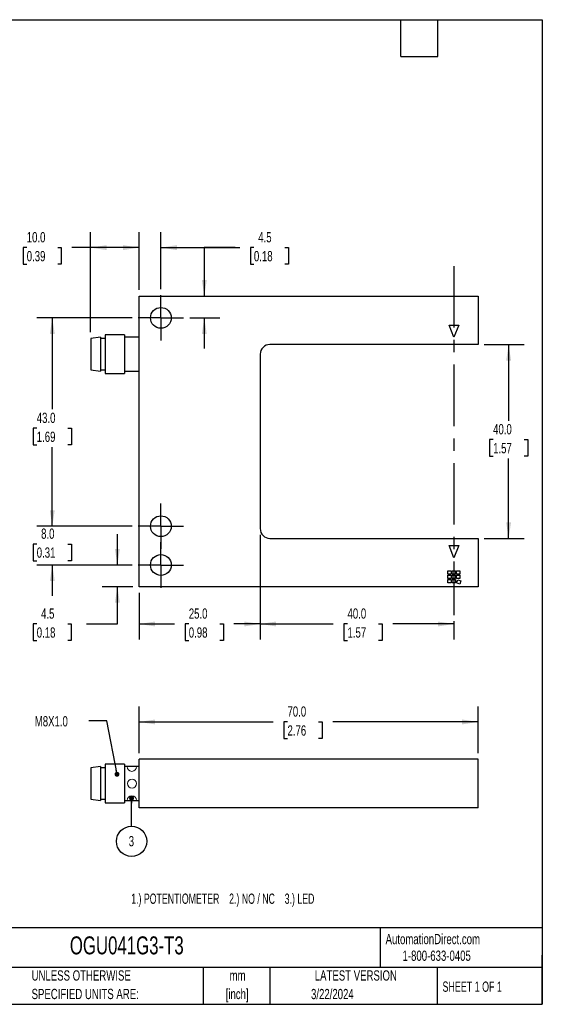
# Model space of a CAD drawing. Header units: millimetres. Extents: x 6 to 273, y 6 to 210.
# Tile 2 of 2: x 165 to 273, y 6 to 210. Entities that reach past the tile are written whole.
import ezdxf

# ---------------------------------------------------------------- set-up
doc = ezdxf.new("R2010")
doc.units = ezdxf.units.MM
doc.linetypes.add('CENTERX2', pattern=[20.32, 12.7, -2.54, 2.54, -2.54])
doc.layers.add('CENTER', color=40, linetype='CENTERX2')
doc.layers.add('DIMENSIONS', color=140, linetype='Continuous', lineweight=25)
doc.layers.add('TEXT', color=140, linetype='Continuous', lineweight=25)
doc.styles.add('SLDTEXTSTYLE1', font='TXT', dxfattribs={"width": 0.7})
doc.styles.add('SLDTEXTSTYLE2', font='TXT', dxfattribs={"width": 0.639535})
doc.styles.add('SLDTEXTSTYLE4', font='TXT', dxfattribs={"width": 0.65})
doc.dimstyles.new('SLDDIMSTYLE0', dxfattribs={"dimtxt": 2.158008, "dimasz": 3.302, "dimexe": 0, "dimexo": 0.0625, "dimgap": 0.539502, "dimtad": 0, "dimtih": 1, "dimtoh": 1, "dimrnd": 1e-09, "dimzin": 4, "dimdsep": 46, "dimtxsty": 'SLDTEXTSTYLE1', "dimsah": 1, "dimcen": 0.09, "dimadec": 0, "dimazin": 1, "dimtfac": 1, "dimtofl": 0, "dimtmove": 0, "dimatfit": 3, "dimfxl": 0, "dimfrac": 2, "dimtolj": 1, "dimtzin": 12, "dimarcsym": 0})
doc.dimstyles.new('SLDDIMSTYLE1', dxfattribs={"dimtxt": 2.158008, "dimasz": 3.302, "dimexe": 0, "dimexo": 0.0625, "dimgap": 0.539502, "dimtad": 0, "dimtih": 1, "dimtoh": 1, "dimrnd": 1e-09, "dimzin": 12, "dimdsep": 46, "dimtxsty": 'SLDTEXTSTYLE1', "dimsah": 1, "dimcen": 0.09, "dimadec": 0, "dimazin": 3, "dimtfac": 1, "dimtmove": 0, "dimatfit": 0, "dimfxl": 0, "dimfrac": 2, "dimtolj": 1, "dimtzin": 12, "dimarcsym": 0})
doc.dimstyles.new('SLDDIMSTYLE2', dxfattribs={"dimtxt": 2.158008, "dimasz": 3.302, "dimexe": 0, "dimexo": 0.0625, "dimgap": 0.539502, "dimtad": 0, "dimtih": 1, "dimtoh": 1, "dimrnd": 1e-09, "dimzin": 4, "dimdsep": 46, "dimtxsty": 'SLDTEXTSTYLE1', "dimsah": 1, "dimcen": 0.09, "dimadec": 0, "dimazin": 1, "dimtfac": 1, "dimtmove": 0, "dimatfit": 0, "dimfxl": 0, "dimfrac": 2, "dimtolj": 1, "dimtzin": 12, "dimarcsym": 0})
doc.dimstyles.new('SLDDIMSTYLE3', dxfattribs={"dimtxt": 0.18, "dimasz": 1.016, "dimexe": 0, "dimexo": 0.0625, "dimgap": 0, "dimtad": 0, "dimtih": 1, "dimtoh": 1, "dimdec": 0, "dimrnd": 1e-09, "dimzin": 0, "dimdsep": 46, "dimtxsty": 'Standard', "dimblk1": 'DOT', "dimblk2": 'DOT', "dimsah": 1, "dimcen": 0.09, "dimadec": 0, "dimazin": 0, "dimtfac": 1.016, "dimtdec": 0, "dimtofl": 0, "dimtmove": 0, "dimatfit": 3, "dimldrblk": 'DOT', "dimfxl": 0, "dimfrac": 2, "dimtolj": 1, "dimtzin": 0, "dimarcsym": 0})

# ---------------------------------------------------------------- blocks, each defined once
blk = doc.blocks.new('_D')
at = {"layer": 'DIMENSIONS'}
for p, q in [((214.8, 103.24), (214.8, 81.66)), ((254.8, 85.41), (254.8, 81.66)), ((214.8, 84.84), (229.9, 84.84)), ((232.83, 84.84), (232.1, 84.84)), ((232.1, 84.84), (232.1, 81.41)), ((239.24, 84.84), (239.97, 84.84)), ((239.97, 84.84), (239.97, 81.41)), ((254.8, 84.84), (242.17, 84.84)), ((232.1, 81.41), (232.83, 81.41)), ((239.97, 81.41), (239.24, 81.41))]:
    blk.add_line(p, q, dxfattribs=at)
for points in [[(214.8, 84.84), (218.1, 84.33), (218.1, 85.35)], [(254.8, 84.84), (251.5, 85.35), (251.5, 84.33)]]:
    blk.add_solid(points, dxfattribs=at)
at = {"layer": 'DIMENSIONS', "char_height": 2.117, "attachment_point": 1, "style": 'SLDTEXTSTYLE1'}
for s, insert in [('40.0', (232.83, 88.05)), ('1.57', (232.83, 84.14))]:
    blk.add_mtext(s, dxfattribs=dict(at, insert=insert))
blk = doc.blocks.new('_D_1')
at = {"layer": 'DIMENSIONS'}
for p, q in [((179.8, 145.03), (179.8, 165.69)), ((189.8, 153.78), (189.8, 165.69)), ((166.6, 162.51), (165.87, 162.51)), ((165.87, 162.51), (165.87, 159.08)), ((173.01, 162.51), (173.73, 162.51)), ((173.73, 162.51), (173.73, 159.08)), ((179.8, 162.51), (175.93, 162.51)), ((189.8, 162.51), (179.8, 162.51)), ((165.87, 159.08), (166.6, 159.08)), ((173.73, 159.08), (173.01, 159.08))]:
    blk.add_line(p, q, dxfattribs=at)
for points in [[(179.8, 162.51), (183.1, 162), (183.1, 163.02)], [(189.8, 162.51), (186.5, 163.02), (186.5, 162)]]:
    blk.add_solid(points, dxfattribs=at)
at = {"layer": 'DIMENSIONS', "char_height": 2.117, "attachment_point": 1, "style": 'SLDTEXTSTYLE1'}
for s, insert in [('10.0', (166.6, 165.72)), ('0.39', (166.6, 161.81))]:
    blk.add_mtext(s, dxfattribs=dict(at, insert=insert))
blk = doc.blocks.new('_D_2')
at = {"layer": 'DIMENSIONS'}
for p, q in [((189.8, 153.78), (189.8, 165.69)), ((194.3, 153.97), (194.3, 165.69)), ((189.8, 162.51), (183.45, 162.51)), ((194.3, 162.51), (210.58, 162.51)), ((213.51, 162.51), (212.78, 162.51)), ((212.78, 162.51), (212.78, 159.08)), ((219.92, 162.51), (220.64, 162.51)), ((220.64, 162.51), (220.64, 159.08)), ((212.78, 159.08), (213.51, 159.08)), ((220.64, 159.08), (219.92, 159.08))]:
    blk.add_line(p, q, dxfattribs=at)
for points in [[(189.8, 162.51), (186.5, 163.02), (186.5, 162)], [(194.3, 162.51), (197.6, 162), (197.6, 163.02)]]:
    blk.add_solid(points, dxfattribs=at)
at = {"layer": 'DIMENSIONS', "char_height": 2.117, "attachment_point": 1, "style": 'SLDTEXTSTYLE1'}
for s, insert in [('4.5', (214.4, 165.72)), ('0.18', (213.51, 161.81))]:
    blk.add_mtext(s, dxfattribs=dict(at, insert=insert))
blk = doc.blocks.new('_D_3')
at = {"layer": 'DIMENSIONS'}
for p, q in [((209.61, 162.51), (203.26, 162.51)), ((203.26, 162.51), (203.26, 152.51)), ((213.5, 162.51), (212.78, 162.51)), ((212.78, 162.51), (212.78, 159.08)), ((219.92, 162.51), (220.64, 162.51)), ((220.64, 162.51), (220.64, 159.08)), ((212.78, 159.08), (213.5, 159.08)), ((220.64, 159.08), (219.92, 159.08)), ((200.26, 148.01), (206.44, 148.01)), ((203.26, 148.01), (203.26, 141.66))]:
    blk.add_line(p, q, dxfattribs=at)
for points in [[(203.26, 152.51), (203.77, 155.81), (202.76, 155.81)], [(203.26, 148.01), (202.76, 144.71), (203.77, 144.71)]]:
    blk.add_solid(points, dxfattribs=at)
at = {"layer": 'DIMENSIONS', "char_height": 2.117, "attachment_point": 1, "style": 'SLDTEXTSTYLE1'}
for s, insert in [('4.5', (214.4, 165.72)), ('0.18', (213.5, 161.81))]:
    blk.add_mtext(s, dxfattribs=dict(at, insert=insert))
blk = doc.blocks.new('_D_4')
at = {"layer": 'DIMENSIONS'}
for p, q in [((171.88, 105.01), (171.88, 111.36)), ((188.34, 105.01), (168.7, 105.01)), ((168.67, 101.33), (167.95, 101.33)), ((167.95, 101.33), (167.95, 97.9)), ((175.08, 101.33), (175.81, 101.33)), ((175.81, 101.33), (175.81, 97.9)), ((167.95, 97.9), (168.67, 97.9)), ((175.81, 97.9), (175.08, 97.9)), ((188.34, 97.01), (168.7, 97.01)), ((171.88, 97.01), (171.88, 90.66))]:
    blk.add_line(p, q, dxfattribs=at)
for points in [[(171.88, 105.01), (172.39, 108.31), (171.37, 108.31)], [(171.88, 97.01), (171.37, 93.71), (172.39, 93.71)]]:
    blk.add_solid(points, dxfattribs=at)
at = {"layer": 'DIMENSIONS', "char_height": 2.117, "attachment_point": 1, "style": 'SLDTEXTSTYLE1'}
for s, insert in [('8.0', (169.57, 104.54)), ('0.31', (168.67, 100.63))]:
    blk.add_mtext(s, dxfattribs=dict(at, insert=insert))
blk = doc.blocks.new('_D_5')
at = {"layer": 'DIMENSIONS'}
for p, q in [((185.32, 97.01), (185.32, 103.36)), ((188.34, 97.01), (182.15, 97.01)), ((188.53, 92.51), (182.15, 92.51)), ((185.32, 84.84), (185.32, 92.51)), ((168.67, 84.84), (167.94, 84.84)), ((167.94, 84.84), (167.94, 81.41)), ((175.08, 84.84), (175.8, 84.84)), ((175.8, 84.84), (175.8, 81.41)), ((178.97, 84.84), (185.32, 84.84)), ((167.94, 81.41), (168.67, 81.41)), ((175.8, 81.41), (175.08, 81.41))]:
    blk.add_line(p, q, dxfattribs=at)
for points in [[(185.32, 97.01), (185.83, 100.31), (184.81, 100.31)], [(185.32, 92.51), (184.81, 89.21), (185.83, 89.21)]]:
    blk.add_solid(points, dxfattribs=at)
at = {"layer": 'DIMENSIONS', "char_height": 2.117, "attachment_point": 1, "style": 'SLDTEXTSTYLE1'}
for s, insert in [('4.5', (169.56, 88.05)), ('0.18', (168.67, 84.14))]:
    blk.add_mtext(s, dxfattribs=dict(at, insert=insert))
blk = doc.blocks.new('_D_6')
at = {"layer": 'DIMENSIONS'}
for p, q in [((214.8, 103.24), (214.8, 81.66)), ((189.8, 91.24), (189.8, 81.66)), ((189.8, 84.84), (197.13, 84.84)), ((200.06, 84.84), (199.33, 84.84)), ((199.33, 84.84), (199.33, 81.41)), ((206.47, 84.84), (207.2, 84.84)), ((207.2, 84.84), (207.2, 81.41)), ((214.8, 84.84), (209.39, 84.84)), ((199.33, 81.41), (200.06, 81.41)), ((207.2, 81.41), (206.47, 81.41))]:
    blk.add_line(p, q, dxfattribs=at)
for points in [[(189.8, 84.84), (193.1, 84.33), (193.1, 85.35)], [(214.8, 84.84), (211.5, 85.35), (211.5, 84.33)]]:
    blk.add_solid(points, dxfattribs=at)
at = {"layer": 'DIMENSIONS', "char_height": 2.117, "attachment_point": 1, "style": 'SLDTEXTSTYLE1'}
for s, insert in [('25.0', (200.06, 88.05)), ('0.98', (200.06, 84.14))]:
    blk.add_mtext(s, dxfattribs=dict(at, insert=insert))
blk = doc.blocks.new('_D_7')
at = {"layer": 'DIMENSIONS'}
for p, q in [((188.34, 148.01), (168.7, 148.01)), ((171.88, 148.01), (171.88, 129.14)), ((168.67, 125.23), (167.95, 125.23)), ((167.95, 125.23), (167.95, 121.8)), ((175.08, 125.23), (175.81, 125.23)), ((175.81, 125.23), (175.81, 121.8)), ((167.95, 121.8), (168.67, 121.8)), ((171.88, 105.01), (171.88, 121.32)), ((175.81, 121.8), (175.08, 121.8)), ((188.34, 105.01), (168.7, 105.01))]:
    blk.add_line(p, q, dxfattribs=at)
for points in [[(171.88, 148.01), (171.37, 144.71), (172.39, 144.71)], [(171.88, 105.01), (172.39, 108.31), (171.37, 108.31)]]:
    blk.add_solid(points, dxfattribs=at)
at = {"layer": 'DIMENSIONS', "char_height": 2.117, "attachment_point": 1, "style": 'SLDTEXTSTYLE1'}
for s, insert in [('43.0', (168.67, 128.44)), ('1.69', (168.67, 124.53))]:
    blk.add_mtext(s, dxfattribs=dict(at, insert=insert))
blk = doc.blocks.new('_D_8')
at = {"layer": 'DIMENSIONS'}
for p, q in [((261.07, 142.51), (269.27, 142.51)), ((266.09, 142.51), (266.09, 126.79)), ((262.89, 122.88), (262.16, 122.88)), ((262.16, 122.88), (262.16, 119.45)), ((269.3, 122.88), (270.03, 122.88)), ((270.03, 122.88), (270.03, 119.45)), ((262.16, 119.45), (262.89, 119.45)), ((266.09, 102.51), (266.09, 118.97)), ((270.03, 119.45), (269.3, 119.45)), ((261.07, 102.51), (269.27, 102.51))]:
    blk.add_line(p, q, dxfattribs=at)
for points in [[(266.09, 142.51), (265.59, 139.21), (266.6, 139.21)], [(266.09, 102.51), (266.6, 105.81), (265.59, 105.81)]]:
    blk.add_solid(points, dxfattribs=at)
at = {"layer": 'DIMENSIONS', "char_height": 2.117, "attachment_point": 1, "style": 'SLDTEXTSTYLE1'}
for s, insert in [('40.0', (262.89, 126.09)), ('1.57', (262.89, 122.18))]:
    blk.add_mtext(s, dxfattribs=dict(at, insert=insert))
blk = doc.blocks.new('SW_CENTERMARKSYMBOL_0')
at = {"layer": 'CENTER', "color": 0}
for p, q in [((0, 2.54), (0, 4.69)), ((0, 0), (0, 2.54)), ((-2.54, 0), (-4.69, 0)), ((0, 0), (-2.54, 0)), ((0, 0), (0, -2.54)), ((0, 0), (2.54, 0)), ((2.54, 0), (4.69, 0)), ((0, -2.54), (0, -4.69))]:
    blk.add_line(p, q, dxfattribs=at)
blk = doc.blocks.new('SW_CENTERMARKSYMBOL_1')
at = {"layer": 'CENTER', "color": 0}
for p, q in [((0, 2.54), (0, 4.69)), ((0, 0), (0, 2.54)), ((-2.54, 0), (-4.69, 0)), ((0, 0), (-2.54, 0)), ((0, 0), (0, -2.54)), ((0, 0), (2.54, 0)), ((2.54, 0), (4.69, 0)), ((0, -2.54), (0, -4.69))]:
    blk.add_line(p, q, dxfattribs=at)
blk = doc.blocks.new('SW_CENTERMARKSYMBOL_2')
at = {"layer": 'CENTER', "color": 0}
for p, q in [((0, 2.54), (0, 4.69)), ((0, 0), (0, 2.54)), ((-2.54, 0), (-4.69, 0)), ((0, 0), (-2.54, 0)), ((0, 0), (0, -2.54)), ((0, 0), (2.54, 0)), ((2.54, 0), (4.69, 0)), ((0, -2.54), (0, -4.69))]:
    blk.add_line(p, q, dxfattribs=at)
blk = doc.blocks.new('_D_9')
at = {"layer": 'DIMENSIONS'}
for p, q in [((189.8, 58.18), (189.8, 67.8)), ((259.8, 58.18), (259.8, 67.8)), ((189.8, 64.62), (217.51, 64.62)), ((220.44, 64.62), (219.71, 64.62)), ((219.71, 64.62), (219.71, 61.19)), ((226.85, 64.62), (227.58, 64.62)), ((227.58, 64.62), (227.58, 61.19)), ((259.8, 64.62), (229.78, 64.62)), ((219.71, 61.19), (220.44, 61.19)), ((227.58, 61.19), (226.85, 61.19))]:
    blk.add_line(p, q, dxfattribs=at)
for points in [[(189.8, 64.62), (193.1, 64.12), (193.1, 65.13)], [(259.8, 64.62), (256.5, 65.13), (256.5, 64.12)]]:
    blk.add_solid(points, dxfattribs=at)
at = {"layer": 'DIMENSIONS', "char_height": 2.117, "attachment_point": 1, "style": 'SLDTEXTSTYLE1'}
for s, insert in [('70.0', (220.44, 67.84)), ('2.76', (220.44, 63.92))]:
    blk.add_mtext(s, dxfattribs=dict(at, insert=insert))
blk = doc.blocks.new('_Dot')
at = {"color": 0, "linetype": 'ByBlock', "lineweight": -2}
blk.add_line((-0.5, 0), (-1, 0), dxfattribs=at)
at = {"color": 0, "linetype": 'ByBlock', "const_width": 0.5}
blk.add_lwpolyline([(-0.25, 0, 1), (0.25, 0, 1)], format="xyb", close=True, dxfattribs=at)
blk = doc.blocks.new('SW_NOTE_0_10')
at = {"layer": 'DIMENSIONS', "color": 0}
blk.add_circle((0, -3.12), 3.12, dxfattribs=at)
at = {"layer": 'DIMENSIONS', "color": 0, "insert": (-0.04, -2.03), "char_height": 2.12, "attachment_point": 2, "style": 'SLDTEXTSTYLE1'}
blk.add_mtext('3', dxfattribs=at)

msp = doc.modelspace()

# ---------------------------------------------------------------- linework, layer by layer
for p, q in [((189.802, 92.511), (189.802, 152.511)), ((189.802, 152.511), (259.802, 152.511)), ((259.802, 152.511), (259.802, 142.511)), ((254.802, 144.011), (253.802, 146.511)), ((253.802, 146.511), (255.802, 146.511)), ((255.802, 146.511), (254.802, 144.011)), ((186.802, 144.511), (182.802, 144.511)), ((182.802, 144.511), (182.802, 136.511)), ((186.802, 144.511), (186.802, 136.511)), ((181.802, 144.011), (179.802, 143.761)), ((179.802, 143.761), (179.802, 137.261)), ((181.802, 144.011), (181.802, 137.011)), ((182.802, 143.761), (181.802, 143.761)), ((189.802, 144.011), (186.802, 144.011)), ((259.802, 142.511), (216.802, 142.511)), ((214.802, 140.511), (214.802, 104.511)), ((179.802, 137.261), (181.802, 137.011)), ((181.802, 137.261), (182.802, 137.261)), ((182.802, 136.511), (186.802, 136.511)), ((186.802, 137.011), (189.802, 137.011)), ((216.802, 102.511), (259.802, 102.511)), ((259.802, 102.511), (259.802, 92.511)), ((253.802, 101.011), (255.802, 101.011)), ((254.802, 98.511), (253.802, 101.011)), ((255.802, 101.011), (254.802, 98.511)), ((253.552, 95.811), (254.252, 95.811)), ((253.552, 95.111), (253.552, 95.811)), ((254.252, 95.811), (254.252, 95.111)), ((254.452, 95.811), (255.152, 95.811)), ((254.452, 95.111), (254.452, 95.811)), ((255.152, 95.811), (255.152, 95.111)), ((255.352, 95.811), (256.052, 95.811)), ((255.352, 95.111), (255.352, 95.811)), ((256.052, 95.811), (256.052, 95.111)), ((254.252, 95.111), (253.552, 95.111)), ((253.552, 94.911), (254.252, 94.911)), ((253.552, 94.211), (253.552, 94.911)), ((254.252, 94.211), (253.552, 94.211)), ((253.552, 94.011), (254.252, 94.011)), ((253.552, 93.311), (253.552, 94.011)), ((254.252, 94.911), (254.252, 94.211)), ((254.252, 94.011), (254.252, 93.311)), ((255.152, 95.111), (254.452, 95.111)), ((254.452, 94.911), (255.152, 94.911)), ((254.452, 94.211), (254.452, 94.911)), ((255.152, 94.211), (254.452, 94.211)), ((254.452, 94.011), (255.152, 94.011)), ((254.452, 93.311), (254.452, 94.011)), ((255.152, 94.911), (255.152, 94.211)), ((255.152, 94.011), (255.152, 93.311)), ((256.052, 95.111), (255.352, 95.111)), ((255.352, 94.911), (256.052, 94.911)), ((255.352, 94.211), (255.352, 94.911)), ((256.052, 94.211), (255.352, 94.211)), ((255.352, 93.311), (255.591, 93.969)), ((255.591, 93.969), (256.249, 93.73)), ((256.249, 93.73), (256.009, 93.072)), ((256.052, 94.911), (256.052, 94.211)), ((259.802, 92.511), (189.802, 92.511)), ((254.252, 93.311), (253.552, 93.311)), ((255.152, 93.311), (254.452, 93.311)), ((256.009, 93.072), (255.352, 93.311)), ((259.802, 56.908), (189.802, 56.908)), ((189.802, 46.908), (189.802, 56.908)), ((259.802, 46.908), (259.802, 56.908)), ((181.802, 55.408), (179.802, 55.158)), ((179.802, 55.158), (179.802, 48.658)), ((181.802, 55.408), (181.802, 48.408)), ((182.802, 55.158), (181.802, 55.158)), ((186.802, 55.908), (182.802, 55.908)), ((182.802, 55.908), (182.802, 47.908)), ((186.802, 55.908), (186.802, 47.908)), ((189.802, 55.408), (186.802, 55.408)), ((179.802, 48.658), (181.802, 48.408)), ((181.802, 48.658), (182.802, 48.658)), ((182.802, 47.908), (186.802, 47.908)), ((186.802, 48.408), (189.802, 48.408)), ((259.802, 46.908), (189.802, 46.908))]:
    msp.add_line(p, q)
at = {"color": 7, "linetype": 'Continuous', "lineweight": 18}
msp.add_line((187.322, 55.408), (189.281, 55.408), dxfattribs=at)
at = {"color": 179, "linetype": 'Continuous', "lineweight": 18}
msp.add_line((187.322, 48.408), (189.281, 48.408), dxfattribs=at)
for centre in [(194.302, 148.011), (194.302, 105.011), (194.302, 97.011)]:
    msp.add_circle(centre, 2.15)
msp.add_circle((188.352, 51.908), 0.93, dxfattribs=at)
for centre, start, end in [((216.802, 140.511), 90, 180), ((216.802, 104.511), 180, 270)]:
    msp.add_arc(centre, 2, start, end)
at = {"color": 7, "linetype": 'Continuous', "lineweight": 18}
msp.add_arc((188.302, 55.408), 0.98, 180, 360, dxfattribs=at)
at = {"color": 179, "linetype": 'Continuous', "lineweight": 18}
msp.add_arc((188.302, 48.408), 0.98, 0, 180, dxfattribs=at)
at = {"layer": 'CENTER'}
msp.add_line((254.802, 158.701), (254.802, 86.683), dxfattribs=at)
at = {"layer": 'DIMENSIONS'}
msp.add_line((188.25, 43.104), (188.251, 48.88), dxfattribs=at)
at = {"layer": 'TEXT'}
for p, q in [((6.35, 209.55), (273.05, 209.55)), ((243.84, 201.93), (243.84, 209.55)), ((251.46, 201.93), (251.46, 209.55)), ((273.05, 209.55), (273.05, 6.35)), ((243.84, 201.93), (251.46, 201.93)), ((273.05, 22.126), (6.35, 22.126)), ((239.575, 22.126), (239.575, 13.97)), ((273.05, 6.35), (273.05, 16.51)), ((273.05, 13.97), (6.35, 13.97)), ((203.024, 13.97), (203.024, 6.35)), ((216.812, 13.97), (216.812, 6.35)), ((251.349, 13.97), (251.349, 6.35)), ((6.35, 6.35), (273.05, 6.35))]:
    msp.add_line(p, q, dxfattribs=at)

# ---------------------------------------------------------------- block references
at = {"layer": 'CENTER'}
for name, p in [('SW_CENTERMARKSYMBOL_0', (194.302, 148.011)), ('SW_CENTERMARKSYMBOL_1', (194.302, 105.011)), ('SW_CENTERMARKSYMBOL_2', (194.302, 97.011))]:
    msp.add_blockref(name, p, dxfattribs=at)
at = {"layer": 'DIMENSIONS', "xscale": 1.016, "yscale": 1.016, "rotation": 89.99461811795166}
msp.add_blockref('_Dot', (188.251, 48.88, -16.245), dxfattribs=at)
at = {"layer": 'DIMENSIONS'}
msp.add_blockref('SW_NOTE_0_10', (188.25, 43.104), dxfattribs=at)

# ---------------------------------------------------------------- texts
at = {"color": 179, "linetype": 'Continuous', "lineweight": 18, "char_height": 2.11667, "attachment_point": 1, "style": 'SLDTEXTSTYLE1'}
for s, insert in [('AutomationDirect.com', (240.695, 20.877)), ('1-800-633-0405', (244.192, 17.437))]:
    msp.add_mtext(s, dxfattribs=dict(at, insert=insert))
at = {"layer": 'DIMENSIONS', "attachment_point": 1}
for s, insert, char_height, style in [('M8X1.0', (168.262, 65.819), 2.1167, 'SLDTEXTSTYLE1'), ('1.) POTENTIOMETER    2.) NO / NC    3.) LED', (188.173, 29.207), 2.11667, 'SLDTEXTSTYLE2')]:
    msp.add_mtext(s, dxfattribs=dict(at, insert=insert, char_height=char_height, style=style))
at = {"layer": 'TEXT'}
for s, insert, char_height, attachment_point, style in [('OGU041G3-T3', (175.502, 20.364), 3.70417, 1, 'SLDTEXTSTYLE1'), ('UNLESS OTHERWISE', (167.608, 13.364), 2.11667, 1, 'SLDTEXTSTYLE1'), ('mm', (210.13, 13.361), 2.1167, 2, 'SLDTEXTSTYLE1'), ('LATEST VERSION', (234.552, 13.364), 2.11667, 2, 'SLDTEXTSTYLE1'), ('SHEET 1 OF 1', (252.441, 11.051), 2.11667, 1, 'SLDTEXTSTYLE4'), ('SPECIFIED UNITS ARE:', (167.608, 9.542), 2.11667, 1, 'SLDTEXTSTYLE1'), ('[inch]', (210.047, 9.539), 2.1167, 2, 'SLDTEXTSTYLE1'), ('3/22/2024', (229.701, 9.528), 2.1167, 2, 'SLDTEXTSTYLE1')]:
    msp.add_mtext(s, dxfattribs=dict(at, insert=insert, char_height=char_height, attachment_point=attachment_point, style=style))

# ---------------------------------------------------------------- dimensions: what is measured, and where the dimension line sits
at = {"layer": 'DIMENSIONS'}
for base, p1, p2, dimstyle, picture, middle in [((189.802, 162.511), (179.802, 143.761), (189.802, 152.511), 'SLDDIMSTYLE0', '_D_1', (169.802, 162.511)), ((194.302, 162.511), (189.802, 152.511), (194.302, 152.701), 'SLDDIMSTYLE1', '_D_2', (216.712, 162.511)), ((214.802, 84.839), (189.802, 92.511), (214.802, 104.511), 'SLDDIMSTYLE0', '_D_6', (203.264, 84.839)), ((254.802, 84.839), (214.802, 104.511), (254.802, 86.683), 'SLDDIMSTYLE0', '_D', (236.035, 84.839)), ((189.802, 64.624), (259.802, 56.908), (189.802, 56.908), 'SLDDIMSTYLE0', '_D_9', (223.645, 64.624))]:
    dim = msp.add_linear_dim(base=base, p1=p1, p2=p2, dimstyle=dimstyle, dxfattribs=at)
    dim.commit()
    dim.dimension.update_dxf_attribs({"geometry": picture, "text_midpoint": middle, "dimtype": 160})
for base, p1, p2, dimstyle, picture, middle in [((203.264, 152.511), (198.992, 148.011), (189.802, 152.511), 'SLDDIMSTYLE1', '_D_3', (203.264, 162.511)), ((171.878, 105.011), (189.612, 148.011), (189.612, 105.011), 'SLDDIMSTYLE0', '_D_7', (171.878, 125.231)), ((266.095, 102.511), (259.802, 142.511), (259.802, 102.511), 'SLDDIMSTYLE0', '_D_8', (266.095, 122.879)), ((171.878, 97.011), (189.612, 105.011), (189.612, 97.011), 'SLDDIMSTYLE2', '_D_4', (171.878, 101.329)), ((185.32, 92.511), (189.612, 97.011), (189.802, 92.511), 'SLDDIMSTYLE1', '_D_5', (185.32, 84.839))]:
    dim = msp.add_linear_dim(base=base, p1=p1, p2=p2, angle=90, dimstyle=dimstyle, dxfattribs=at)
    dim.commit()
    dim.dimension.update_dxf_attribs({"geometry": picture, "text_midpoint": middle, "dimtype": 160})

# ---------------------------------------------------------------- leaders
msp.add_leader([(185.242, 53.823), (183.132, 64.867), (179.425, 64.867)], dimstyle='SLDDIMSTYLE3', dxfattribs=at)

doc.saveas('drawing.dxf')
